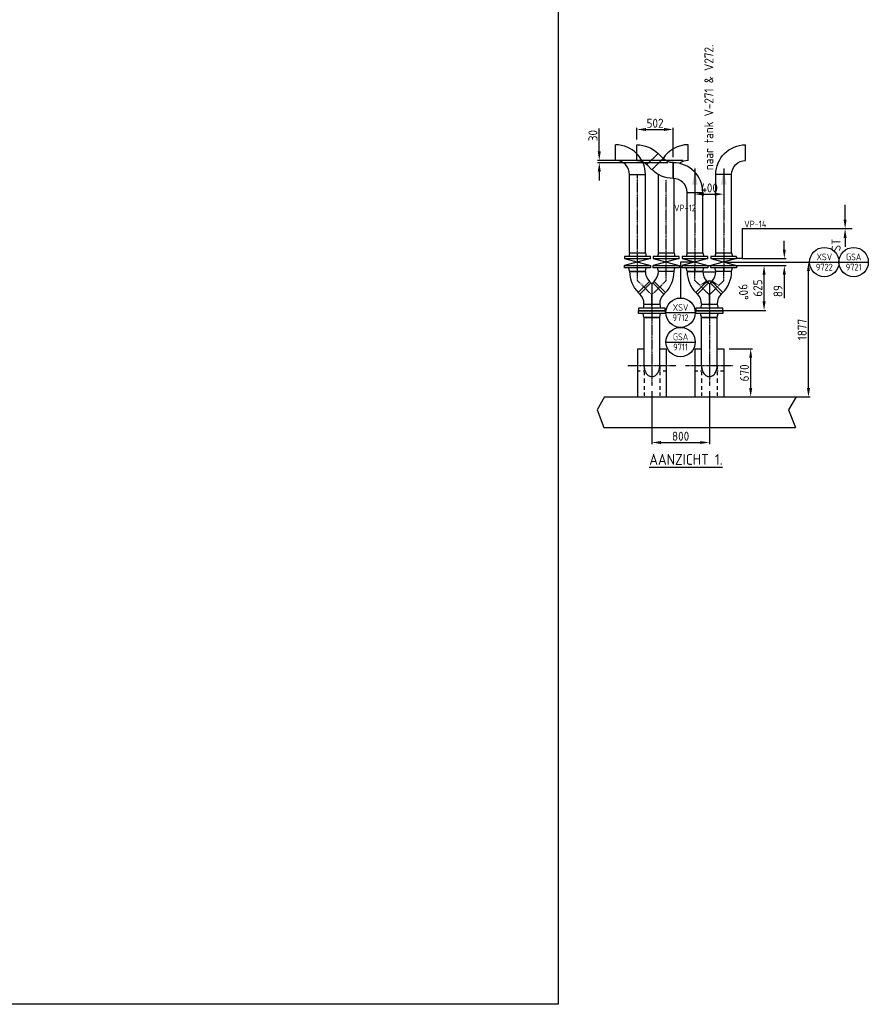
# Model space of a CAD drawing. Header units: metres. Extents: x -82085 to 58758, y -66901 to 95305.
# Tile 81 of 135: x 45469 to 57278, y -38793 to -25093. Entities that reach past the tile are written whole.
import ezdxf
from ezdxf.enums import TextEntityAlignment as Align

# ---------------------------------------------------------------- set-up
doc = ezdxf.new("R2010")
doc.units = ezdxf.units.M
doc.header["$MEASUREMENT"] = 0
doc.header["$PDSIZE"] = -1
doc.linetypes.add('CENTER-LN', pattern=[19, 10, -3, 3, -3])
doc.layers.get('0').update_dxf_attribs({"linetype": 'CONTINUOUS'})
doc.layers.get('DEFPOINTS').update_dxf_attribs({"linetype": 'CONTINUOUS'})
for name, color, linetype in [('3', 3, 'CONTINUOUS'), ('CL', 1, 'CENTER-LN'), ('DIM', 10, 'CONTINUOUS'), ('GEBOUW', 7, 'CONTINUOUS'), ('TEXT2', 7, 'CONTINUOUS')]:
    doc.layers.add(name, color=color, linetype=linetype)
doc.styles.add('ROMANS', font='iso.shx')
doc.styles.get("Standard").update_dxf_attribs({"font": 'iso.shx'})
doc.dimstyles.get("Standard").update_dxf_attribs({"dimtxt": 0.18, "dimasz": 0.18, "dimexe": 0.18, "dimexo": 0.0625, "dimgap": 0.09, "dimtad": 0, "dimtih": 1, "dimtoh": 1, "dimdec": 4, "dimzin": 0, "dimdsep": 46, "dimtxsty": 'Standard', "dimcen": 0.09, "dimadec": 0, "dimazin": 0, "dimtfac": 1, "dimtdec": 4, "dimtofl": 0, "dimtmove": 0, "dimatfit": 3, "dimfxl": 1, "dimtolj": 1, "dimtzin": 0, "dimarcsym": 0})
picture_1 = doc.add_image_def('image1.tif', size_in_pixel=(3464, 3760))

# ---------------------------------------------------------------- blocks, each defined once
blk = doc.blocks.new('*D512')
at = {"layer": 'DEFPOINTS', "color": 0, "transparency": 16777216}
for p in [(54866, -28723, -3239), (55016, -28738), (55266, -28723, -3239), (55066, -28923, -3239), (55066, -28923, -3239)]:
    blk.add_point(p, dxfattribs=at)
at = {"layer": 'DIM', "color": 0, "lineweight": -2, "transparency": 16777216}
blk.add_arc((55066, -28923), 191, 83.1928, 96.8072, dxfattribs=at)
at = {"layer": 'DIM', "color": 0, "transparency": 16777216}
for points in [[(55052, -28752), (55034, -28715), (54931, -28788)], [(55097, -28715), (55079, -28752), (55201, -28788)]]:
    blk.add_solid(points, dxfattribs=at)
at = {"layer": 'DIM', "color": 0, "transparency": 16777216, "insert": (55540, -28883), "char_height": 125, "attachment_point": 5, "rotation": 274.8228}
blk.add_mtext('\\A1;90°', dxfattribs=at)
blk = doc.blocks.new('*D513')
at = {"layer": 'DEFPOINTS', "color": 0, "transparency": 16777216}
for p in [(54686, -28515, -3239), (55827, -28515), (54878, -29139, -3239)]:
    blk.add_point(p, dxfattribs=at)
at = {"layer": 'DIM', "color": 0, "lineweight": -2, "transparency": 16777216}
for p, q in [((54761, -28515), (55852, -28515)), ((55827, -29014), (55827, -28640)), ((54953, -29139), (55852, -29139))]:
    blk.add_line(p, q, dxfattribs=at)
at = {"layer": 'DIM', "color": 0, "transparency": 16777216}
for points in [[(55806, -28640), (55848, -28640), (55827, -28515)], [(55806, -29014), (55848, -29014), (55827, -29139)]]:
    blk.add_solid(points, dxfattribs=at)
at = {"layer": 'DIM', "color": 0, "transparency": 16777216, "insert": (55740, -28827), "char_height": 125, "attachment_point": 5, "rotation": 90}
blk.add_mtext('\\A1;625', dxfattribs=at)
blk = doc.blocks.new('*D514')
at = {"layer": 'DEFPOINTS', "color": 0, "transparency": 16777216}
for p in [(55446, -28418, -3239), (56109, -28418), (55446, -28515, -3239)]:
    blk.add_point(p, dxfattribs=at)
at = {"layer": 'DIM', "color": 0, "lineweight": -2, "transparency": 16777216}
for p, q in [((56109, -28293), (56109, -28168)), ((55521, -28418), (56134, -28418)), ((55521, -28515), (56134, -28515)), ((56109, -28640), (56109, -28970))]:
    blk.add_line(p, q, dxfattribs=at)
at = {"layer": 'DIM', "color": 0, "transparency": 16777216}
for points in [[(56088, -28293), (56130, -28293), (56109, -28418)], [(56088, -28640), (56130, -28640), (56109, -28515)]]:
    blk.add_solid(points, dxfattribs=at)
at = {"layer": 'DIM', "color": 0, "transparency": 16777216, "insert": (56021, -28869), "char_height": 125, "attachment_point": 5, "rotation": 90}
blk.add_mtext('\\A1;89', dxfattribs=at)
blk = doc.blocks.new('*D515')
at = {"layer": 'DEFPOINTS', "color": 0, "transparency": 16777216}
for p in [(54866, -27165, -3239), (55266, -27165, -3239), (55266, -27521)]:
    blk.add_point(p, dxfattribs=at)
at = {"layer": 'DIM', "color": 0, "lineweight": -2, "transparency": 16777216}
for p, q in [((54866, -27240), (54866, -27546)), ((55266, -27240), (55266, -27546)), ((54991, -27521), (55141, -27521))]:
    blk.add_line(p, q, dxfattribs=at)
at = {"layer": 'DIM', "color": 0, "transparency": 16777216}
for points in [[(54991, -27500), (54991, -27542), (54866, -27521)], [(55141, -27500), (55141, -27542), (55266, -27521)]]:
    blk.add_solid(points, dxfattribs=at)
at = {"layer": 'DIM', "color": 0, "transparency": 16777216, "insert": (55066, -27434), "char_height": 125, "attachment_point": 5}
blk.add_mtext('\\A1;400', dxfattribs=at)
blk = doc.blocks.new('*D516')
at = {"layer": 'DEFPOINTS', "color": 0, "transparency": 16777216}
for p in [(55266, -28466), (56445, -28466), (55266, -30343)]:
    blk.add_point(p, dxfattribs=at)
at = {"layer": 'DIM', "color": 0, "lineweight": -2, "transparency": 16777216}
for p, q in [((55341, -28466), (56470, -28466)), ((56445, -30218), (56445, -28591)), ((55341, -30343), (56470, -30343))]:
    blk.add_line(p, q, dxfattribs=at)
at = {"layer": 'DIM', "color": 0, "transparency": 16777216}
for points in [[(56424, -28591), (56466, -28591), (56445, -28466)], [(56424, -30218), (56466, -30218), (56445, -30343)]]:
    blk.add_solid(points, dxfattribs=at)
at = {"layer": 'DIM', "color": 0, "transparency": 16777216, "insert": (56357, -29404), "char_height": 125, "attachment_point": 5, "rotation": 90}
blk.add_mtext('\\A1;1877', dxfattribs=at)
blk = doc.blocks.new('*D524')
at = {"layer": 'DEFPOINTS', "color": 0, "transparency": 16777216}
for p in [(55266, -29673), (55641, -29673), (55266, -30343)]:
    blk.add_point(p, dxfattribs=at)
at = {"layer": 'DIM', "color": 0, "lineweight": -2, "transparency": 16777216}
for p, q in [((55341, -29673), (55666, -29673)), ((55641, -30218), (55641, -29798)), ((55341, -30343), (55666, -30343))]:
    blk.add_line(p, q, dxfattribs=at)
at = {"layer": 'DIM', "color": 0, "transparency": 16777216}
for points in [[(55620, -29798), (55662, -29798), (55641, -29673)], [(55620, -30218), (55662, -30218), (55641, -30343)]]:
    blk.add_solid(points, dxfattribs=at)
at = {"layer": 'DIM', "color": 0, "transparency": 16777216, "insert": (55554, -30008), "char_height": 125, "attachment_point": 5, "rotation": 90}
blk.add_mtext('\\A1;670', dxfattribs=at)
blk = doc.blocks.new('*D520')
at = {"layer": 'DEFPOINTS', "color": 0, "transparency": 16777216}
for p in [(54266, -30189), (55066, -30189), (55066, -30976)]:
    blk.add_point(p, dxfattribs=at)
at = {"layer": 'DIM', "color": 0, "lineweight": -2, "transparency": 16777216}
for p, q in [((54266, -30264), (54266, -31001)), ((55066, -30264), (55066, -31001)), ((54391, -30976), (54941, -30976))]:
    blk.add_line(p, q, dxfattribs=at)
at = {"layer": 'DIM', "color": 0, "transparency": 16777216}
for points in [[(54391, -30956), (54391, -30997), (54266, -30976)], [(54941, -30956), (54941, -30997), (55066, -30976)]]:
    blk.add_solid(points, dxfattribs=at)
at = {"layer": 'DIM', "color": 0, "transparency": 16777216, "insert": (54666, -30889), "char_height": 125, "attachment_point": 5}
blk.add_mtext('\\A1;800', dxfattribs=at)
blk = doc.blocks.new('*U479')
for p, q in [((-305, 195.5), (-305, 414.5)), ((-109.5, 0), (109.5, 0))]:
    blk.add_line(p, q)
for radius, start, end in [(414.5, 360, 450), (195.5, 0, 90)]:
    blk.add_arc((-305, 0), radius, start, end)
blk = doc.blocks.new('*U476')
for p, q in [((-305, 195.5), (-305, 414.5)), ((-109.5, 0), (109.5, 0))]:
    blk.add_line(p, q)
for radius, start, end in [(414.5, 360, 450), (195.5, 0, 90)]:
    blk.add_arc((-305, 0), radius, start, end)
blk = doc.blocks.new('*U477')
for p, q in [((-305, 195.5), (-305, 414.5)), ((-109.5, 0), (109.5, 0))]:
    blk.add_line(p, q)
for radius, start, end in [(414.5, 360, 450), (195.5, 0, 90)]:
    blk.add_arc((-305, 0), radius, start, end)
blk = doc.blocks.new('*U478')
for p, q in [((-167, 138), (-12, 293)), ((-109, 0), (110, 0))]:
    blk.add_line(p, q)
for radius, start, end in [(414, 360, 405), (195, 0, 45)]:
    blk.add_arc((-305, 0), radius, start, end)
blk = doc.blocks.new('*U475')
for p, q in [((-167, 138), (-12, 293)), ((-109, 0), (110, 0))]:
    blk.add_line(p, q)
for radius, start, end in [(414, 360, 405), (195, 0, 45)]:
    blk.add_arc((-305, 0), radius, start, end)
blk = doc.blocks.new('*D556')
at = {"layer": 'DEFPOINTS', "color": 0, "transparency": 16777216}
for p in [(53534, -27052), (54561, -27083), (54771, -27052, 3239)]:
    blk.add_point(p, dxfattribs=at)
at = {"layer": 'DIM', "color": 0, "lineweight": -2, "transparency": 16777216}
for p, q in [((53534, -26927), (53534, -26609)), ((54696, -27052), (53509, -27052)), ((54486, -27083), (53509, -27083)), ((53534, -27208), (53534, -27333))]:
    blk.add_line(p, q, dxfattribs=at)
at = {"layer": 'DIM', "color": 0, "transparency": 16777216}
for points in [[(53513, -26927), (53555, -26927), (53534, -27052)], [(53513, -27208), (53555, -27208), (53534, -27083)]]:
    blk.add_solid(points, dxfattribs=at)
at = {"layer": 'DIM', "color": 0, "transparency": 16777216, "insert": (53446, -26706), "char_height": 125, "attachment_point": 5, "rotation": 90}
blk.add_mtext('\\A1;30', dxfattribs=at)
blk = doc.blocks.new('*D557')
at = {"layer": 'DEFPOINTS', "color": 0, "transparency": 16777216}
for p in [(54561, -26621), (54059, -26833), (54561, -27083)]:
    blk.add_point(p, dxfattribs=at)
at = {"layer": 'DIM', "color": 0, "lineweight": -2, "transparency": 16777216}
for p, q in [((54059, -26758), (54059, -26596)), ((54184, -26621), (54436, -26621)), ((54561, -27008), (54561, -26596))]:
    blk.add_line(p, q, dxfattribs=at)
at = {"layer": 'DIM', "color": 0, "transparency": 16777216}
for points in [[(54184, -26600), (54184, -26642), (54059, -26621)], [(54436, -26600), (54436, -26642), (54561, -26621)]]:
    blk.add_solid(points, dxfattribs=at)
at = {"layer": 'DIM', "color": 0, "transparency": 16777216, "insert": (54310, -26534), "char_height": 125, "attachment_point": 5}
blk.add_mtext('\\A1;502', dxfattribs=at)

msp = doc.modelspace()

# ---------------------------------------------------------------- linework, layer by layer
at = {"color": 0, "linetype": 'ByBlock'}
for p, q in [((56954.64957, -27750.62082, 3238.98623), (56954.64957, -27667.28749, 3238.98623)), ((56954.64957, -27875.62082, 3238.98623), (56954.64957, -27750.62082, 3238.98623)), ((55520.6032, -28000.62082, 6477.97245), (57054.64957, -28000.62082, 3238.98623)), ((55520.6032, -28000.62082, 6477.97245), (55520.6032, -28417.62082, 6477.97245)), ((56954.64957, -28129.62082, 3238.98623), (56954.64957, -28254.62082, 3238.98623)), ((55520.6032, -28417.62082, 6477.97245), (55445.6032, -28417.62082, 3238.98623))]:
    msp.add_line(p, q, dxfattribs=at)
for p, q in [((54975.27011, -28603.37986, 3238.98623), (55155.9363, -28603.37986, 3238.98623)), ((54065.6032, -29672.84518, 3238.98623), (54065.6032, -30342.8411, 3238.98623)), ((54065.6032, -29672.84518, 3238.98623), (54156.74316, -29672.84518, 3238.98623)), ((54375.1532, -29672.84518, 3238.98623), (54465.6032, -29672.84518, 3238.98623)), ((54465.6032, -29672.84518, 3238.98623), (54465.6032, -30342.8411, 3238.98623)), ((54865.6032, -29672.84518, 3238.98623), (54865.6032, -30342.8411, 3238.98623)), ((54865.6032, -29672.84518, 3238.98623), (54956.74316, -29672.84518, 3238.98623)), ((55175.1532, -29672.84518, 3238.98623), (55265.6032, -29672.84518, 3238.98623)), ((55265.6032, -29672.84518, 3238.98623), (55265.6032, -30342.8411, 3238.98623)), ((54065.6032, -29978.06686, 3238.98623), (54103.20161, -29978.06686, 3238.98623)), ((54143.15109, -29978.06686, 3238.98623), (54169.2218, -29978.06686, 3238.98623)), ((54156.74316, -29905.89797, 3238.98623), (54156.74316, -29959.40231, 3238.98623)), ((54156.74316, -29999.16551, 3238.98623), (54156.74316, -30041.20088, 3238.98623)), ((54361.56113, -29978.06686, 3238.98623), (54387.63185, -29978.06686, 3238.98623)), ((54362.67456, -29978.06686, 3238.98623), (54388.05813, -29978.06686, 3238.98623)), ((54375.1532, -29905.89797, 3238.98623), (54375.1532, -29959.40231, 3238.98623)), ((54375.1532, -29999.16551, 3238.98623), (54375.1532, -30041.20088, 3238.98623)), ((54421.92825, -29978.06686, 3238.98623), (54465.6032, -29978.06686, 3238.98623)), ((54865.6032, -29978.06686, 3238.98623), (54903.20161, -29978.06686, 3238.98623)), ((54943.15109, -29978.06686, 3238.98623), (54969.2218, -29978.06686, 3238.98623)), ((54956.74316, -29905.89797, 3238.98623), (54956.74316, -29959.40231, 3238.98623)), ((54956.74316, -29999.16551, 3238.98623), (54956.74316, -30041.20088, 3238.98623)), ((55161.56113, -29978.06686, 3238.98623), (55187.63185, -29978.06686, 3238.98623)), ((55162.67456, -29978.06686, 3238.98623), (55188.05813, -29978.06686, 3238.98623)), ((55175.1532, -29905.89797, 3238.98623), (55175.1532, -29959.40231, 3238.98623)), ((55175.1532, -29999.16551, 3238.98623), (55175.1532, -30041.20088, 3238.98623)), ((55221.92825, -29978.06686, 3238.98623), (55265.6032, -29978.06686, 3238.98623)), ((54156.74316, -30085.50843, 3238.98623), (54156.74316, -30144.58512, 3238.98623)), ((54375.1532, -30085.50843, 3238.98623), (54375.1532, -30144.58512, 3238.98623)), ((54956.74316, -30085.50843, 3238.98623), (54956.74316, -30144.58512, 3238.98623)), ((55175.1532, -30085.50843, 3238.98623), (55175.1532, -30144.58512, 3238.98623)), ((54156.74316, -30191.16484, 3238.98623), (54156.74316, -30245.69732, 3238.98623)), ((54375.1532, -30191.16484, 3238.98623), (54375.1532, -30245.69732, 3238.98623)), ((54956.74316, -30191.16484, 3238.98623), (54956.74316, -30245.69732, 3238.98623)), ((55175.1532, -30191.16484, 3238.98623), (55175.1532, -30245.69732, 3238.98623)), ((54156.74316, -30280.91617, 3238.98623), (54156.74316, -30327.49589, 3238.98623)), ((54375.1532, -30280.91617, 3238.98623), (54375.1532, -30327.49589, 3238.98623)), ((54956.74316, -30280.91617, 3238.98623), (54956.74316, -30327.49589, 3238.98623)), ((55175.1532, -30280.91617, 3238.98623), (55175.1532, -30327.49589, 3238.98623))]:
    msp.add_line(p, q)
msp.add_point((55453.1032, -28409.62082, 3238.98623), dxfattribs=at)
for points in [[(56933.81623, -27875.62082, 3238.98623), (56975.4829, -27875.62082, 3238.98623), (56954.64957, -28000.62082, 3238.98623)], [(56933.81623, -28129.62082, 3238.98623), (56975.4829, -28129.62082, 3238.98623), (56954.64957, -28000.62082, 3238.98623)]]:
    msp.add_solid(points, dxfattribs=at)
at = {"layer": '3'}
for p, q in [((54770.6032, -27052.3411, 3238.98623), (54770.6032, -26833.3411, 3238.98623)), ((54422.36383, -27025.45601), (54351.65315, -26954.74534)), ((54267.50744, -27180.3124), (54196.79677, -27109.60172)), ((53956.02221, -28337.62082, 3238.98623), (53956.1032, -27247.8411, 3238.98623)), ((54175.18419, -28337.62082, 3238.98623), (54175.1032, -27247.8411, 3238.98623)), ((54356.02221, -28337.62082, 3238.98623), (54356.1032, -27247.8411, 3238.98623)), ((55156.02221, -28337.62082, 3238.98623), (55156.1032, -27247.8411, 3238.98623)), ((55375.18419, -28337.62082, 3238.98623), (55375.1032, -27247.8411, 3238.98623)), ((54575.18419, -28337.62082, 5423.22424), (54575.10725, -27302.2554)), ((54756.00396, -28337.62082, 6428.98128), (54756.1032, -27497.21664)), ((54975.1532, -28337.62082, 6428.98128), (54975.1532, -27497.21664)), ((53956.0532, -28337.62082, 3238.98623), (53943.6032, -28387.62082, 3238.98623)), ((53956.0532, -28337.62082, 3238.98623), (54175.1532, -28337.62082, 3238.98623)), ((54175.1532, -28337.62082, 3238.98623), (54187.6032, -28387.62082, 3238.98623)), ((54356.0532, -28337.62082, 3238.98623), (54343.6032, -28387.62082, 3238.98623)), ((54356.0532, -28337.62082, 3238.98623), (54575.1532, -28337.62082, 3238.98623)), ((54575.1532, -28337.62082, 3238.98623), (54587.6032, -28387.62082, 3238.98623)), ((54756.0532, -28337.62082, 3238.98623), (54743.6032, -28387.62082, 3238.98623)), ((54756.0532, -28337.62082, 3238.98623), (54975.1532, -28337.62082, 3238.98623)), ((54975.1532, -28337.62082, 3238.98623), (54987.6032, -28387.62082, 3238.98623)), ((55156.0532, -28337.62082, 3238.98623), (55143.6032, -28387.62082, 3238.98623)), ((55156.0532, -28337.62082, 3238.98623), (55375.1532, -28337.62082, 3238.98623)), ((55375.1532, -28337.62082, 3238.98623), (55387.6032, -28387.62082, 3238.98623)), ((54245.6032, -28417.62082, 3238.98623), (53885.6032, -28514.62082, 3238.98623)), ((53885.6032, -28417.62082, 3238.98623), (54245.6032, -28514.62082, 3238.98623)), ((54285.6032, -28417.62082, 3238.98623), (54645.6032, -28514.62082, 3238.98623)), ((54645.6032, -28417.62082, 3238.98623), (54285.6032, -28514.62082, 3238.98623)), ((55045.6032, -28417.62082, 3238.98623), (54685.6032, -28514.62082, 3238.98623)), ((54685.6032, -28417.62082, 3238.98623), (55045.6032, -28514.62082, 3238.98623)), ((55085.6032, -28417.62082, 3238.98623), (55445.6032, -28514.62082, 3238.98623)), ((55445.6032, -28417.62082, 3238.98623), (55085.6032, -28514.62082, 3238.98623)), ((53956.0532, -28594.62082, 3238.98623), (53943.6032, -28544.62082, 3238.98623)), ((53956.0532, -28594.62082, 3238.98623), (54175.1532, -28594.62082, 3238.98623)), ((53956.0532, -28596.62082, 3238.98623), (54175.1532, -28596.62082, 3238.98623)), ((54175.1532, -28594.62082, 3238.98623), (54187.6032, -28544.62082, 3238.98623)), ((54356.0532, -28594.62082, 3238.98623), (54343.6032, -28544.62082, 3238.98623)), ((54356.0532, -28594.62082, 3238.98623), (54575.1532, -28594.62082, 3238.98623)), ((54575.1532, -28596.62082, 3238.98623), (54356.0532, -28596.62082, 3238.98623)), ((54575.1532, -28594.62082, 3238.98623), (54587.6032, -28544.62082, 3238.98623)), ((54756.0532, -28594.62082, 3238.98623), (54743.6032, -28544.62082, 3238.98623)), ((54756.0532, -28594.62082, 3238.98623), (54975.1532, -28594.62082, 3238.98623)), ((54756.0532, -28596.62082, 3238.98623), (54975.1532, -28596.62082, 3238.98623)), ((54975.1532, -28594.62082, 3238.98623), (54987.6032, -28544.62082, 3238.98623)), ((55156.0532, -28594.62082, 3238.98623), (55143.6032, -28544.62082, 3238.98623)), ((55156.0532, -28594.62082, 3238.98623), (55375.1532, -28594.62082, 3238.98623)), ((55375.1532, -28596.62082, 3238.98623), (55156.0532, -28596.62082, 3238.98623)), ((55375.1532, -28594.62082, 3238.98623), (55387.6032, -28544.62082, 3238.98623)), ((54232.39918, -28734.82484, 3238.98623), (54077.47209, -28889.75194, 3238.98623)), ((54098.80722, -28911.08708, 3238.98623), (54253.73432, -28756.15998, 3238.98623)), ((54253.73432, -28756.15998, 3238.98623), (54232.39918, -28734.82484, 3238.98623)), ((54265.6032, -28768.53016, 3238.98623), (54265.6032, -29049.2911, 3238.98623)), ((54277.47209, -28756.15998, 3238.98623), (54298.80722, -28734.82484, 3238.98623)), ((54432.39918, -28911.08708, 3238.98623), (54277.47209, -28756.15998, 3238.98623)), ((54298.80722, -28734.82484, 3238.98623), (54453.73432, -28889.75194, 3238.98623)), ((55032.39918, -28734.82484, 3238.98623), (54877.47209, -28889.75194, 3238.98623)), ((54898.80722, -28911.08708, 3238.98623), (55053.73432, -28756.15998, 3238.98623)), ((55053.73432, -28756.15998, 3238.98623), (55032.39918, -28734.82484, 3238.98623)), ((55065.6032, -28768.53016, 3238.98623), (55065.6032, -29049.2911, 3238.98623)), ((55077.47209, -28756.15998, 3238.98623), (55098.80722, -28734.82484, 3238.98623)), ((55232.39918, -28911.08708, 3238.98623), (55077.47209, -28756.15998, 3238.98623)), ((55098.80722, -28734.82484, 3238.98623), (55253.73432, -28889.75194, 3238.98623)), ((54098.80722, -28911.08708, 3238.98623), (54077.47209, -28889.75194, 3238.98623)), ((54432.39918, -28911.08708, 3238.98623), (54453.73432, -28889.75194, 3238.98623)), ((54898.80722, -28911.08708, 3238.98623), (54877.47209, -28889.75194, 3238.98623)), ((55232.39918, -28911.08708, 3238.98623), (55253.73432, -28889.75194, 3238.98623)), ((54156.0532, -29051.2911, 3238.98623), (54143.6032, -29105.2911, 3238.98623)), ((54156.0532, -29233.2911, 3238.98623), (54143.6032, -29179.2911, 3238.98623)), ((54156.0532, -29049.2911, 3238.98623), (54375.1532, -29049.2911, 3238.98623)), ((54156.0532, -29049.2911, 3238.98623), (54375.1532, -29049.2911, 3238.98623)), ((54156.0532, -29051.2911, 3238.98623), (54375.1532, -29051.2911, 3238.98623)), ((54375.1532, -29051.2911, 3238.98623), (54387.6032, -29105.2911, 3238.98623)), ((54375.1532, -29233.2911, 3238.98623), (54387.6032, -29179.2911, 3238.98623)), ((54956.0532, -29051.2911, 3238.98623), (54943.6032, -29105.2911, 3238.98623)), ((54956.0532, -29233.2911, 3238.98623), (54943.6032, -29179.2911, 3238.98623)), ((54956.0532, -29049.2911, 3238.98623), (55175.1532, -29049.2911, 3238.98623)), ((54956.0532, -29049.2911, 3238.98623), (55175.1532, -29049.2911, 3238.98623)), ((54956.0532, -29051.2911, 3238.98623), (55175.1532, -29051.2911, 3238.98623)), ((55175.1532, -29051.2911, 3238.98623), (55187.6032, -29105.2911, 3238.98623)), ((55175.1532, -29233.2911, 3238.98623), (55187.6032, -29179.2911, 3238.98623)), ((54156.0532, -29233.2911, 3238.98623), (54375.1532, -29233.2911, 3238.98623)), ((54156.0532, -29235.2911, 3238.98623), (54375.1532, -29235.2911, 3238.98623)), ((54156.74316, -29905.89797, 3238.98623), (54156.74316, -29235.2911, 3238.98623)), ((54375.1532, -29905.89797, 3238.98623), (54375.1532, -29235.2911, 3238.98623)), ((54375.1532, -29239.17611, 3238.98623), (54375.1532, -29235.2911, 3238.98623)), ((54956.0532, -29233.2911, 3238.98623), (55175.1532, -29233.2911, 3238.98623)), ((54956.74316, -29905.89797, 3238.98623), (54956.0532, -29235.2911, 3238.98623)), ((54956.0532, -29235.2911, 3238.98623), (55175.1532, -29235.2911, 3238.98623)), ((55175.1532, -29905.89797, 3238.98623), (55175.1532, -29235.2911, 3238.98623)), ((55175.1532, -29239.17611, 3238.98623), (55175.1532, -29235.2911, 3238.98623))]:
    msp.add_line(p, q, dxfattribs=at)
at = {"layer": '3', "elevation": 3238.98623}
for points in [[(53885.6032, -28417.62082), (54245.6032, -28417.62082), (54245.6032, -28387.62082), (53885.6032, -28387.62082)], [(54285.6032, -28417.62082), (54645.6032, -28417.62082), (54645.6032, -28387.62082), (54285.6032, -28387.62082)], [(54685.6032, -28417.62082), (55045.6032, -28417.62082), (55045.6032, -28387.62082), (54685.6032, -28387.62082)], [(55085.6032, -28417.62082), (55445.6032, -28417.62082), (55445.6032, -28387.62082), (55085.6032, -28387.62082)], [(53885.6032, -28514.62082), (54245.6032, -28514.62082), (54245.6032, -28544.62082), (53885.6032, -28544.62082)], [(54285.6032, -28514.62082), (54645.6032, -28514.62082), (54645.6032, -28544.62082), (54285.6032, -28544.62082)], [(54685.6032, -28514.62082), (55045.6032, -28514.62082), (55045.6032, -28544.62082), (54685.6032, -28544.62082)], [(55085.6032, -28514.62082), (55445.6032, -28514.62082), (55445.6032, -28544.62082), (55085.6032, -28544.62082)], [(54078.1032, -29139.2911), (54453.1032, -29139.2911), (54453.1032, -29105.2911), (54078.1032, -29105.2911)], [(54078.1032, -29143.2911), (54453.1032, -29143.2911), (54453.1032, -29179.2911), (54078.1032, -29179.2911)], [(54878.1032, -29139.2911), (55253.1032, -29139.2911), (55253.1032, -29105.2911), (54878.1032, -29105.2911)], [(54878.1032, -29143.2911), (55253.1032, -29143.2911), (55253.1032, -29179.2911), (54878.1032, -29179.2911)]]:
    msp.add_lwpolyline(points, close=True, dxfattribs=at)
for points in [[(54156.74316, -29905.89797, 0.0714855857), (54165.51663, -29966.94967, 0.0829276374), (54188.72857, -30014.88775, 0.1067384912), (54226.27088, -30049.28546, 0.133037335), (54265.94818, -30060.0328, 0.133037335), (54305.62549, -30049.28546, 0.1067384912), (54343.16779, -30014.88775, 0.0829276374), (54366.37974, -29966.94967, 0.0714855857), (54375.1532, -29905.89797, 0.0714855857)], [(54956.74316, -29905.89797, 0.0714855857), (54965.51663, -29966.94967, 0.0829276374), (54988.72857, -30014.88775, 0.1067384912), (55026.27088, -30049.28546, 0.133037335), (55065.94818, -30060.0328, 0.133037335), (55105.62549, -30049.28546, 0.1067384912), (55143.16779, -30014.88775, 0.0829276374), (55166.37974, -29966.94967, 0.0714855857), (55175.1532, -29905.89797, 0.0714855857)]]:
    msp.add_lwpolyline(points, format="xyb", dxfattribs=at)
at = {"layer": '3'}
for centre, radius, start, end in [((54770.6032, -27247.8411, 3238.98623), 414.5, 90, 147.397824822), ((54770.6032, -27247.8411, 3238.98623), 195.5, 90, 127.531909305), ((54370.6032, -28596.62082, 3238.98623), 414.55, 180, 225), ((54370.6032, -28596.62082, 3238.98623), 195.45, 180, 225), ((54160.6032, -28596.62082, 3238.98623), 195.45, 315, 0), ((54160.6032, -28596.62082, 3238.98623), 414.55, 315, 0), ((55170.6032, -28596.62082, 3238.98623), 414.55, 180, 225), ((55170.6032, -28596.62082, 3238.98623), 195.45, 180, 225), ((54960.6032, -28596.62082, 3238.98623), 195.45, 315, 0), ((54960.6032, -28596.62082, 3238.98623), 414.55, 315, 0), ((53960.6032, -29049.2911, 3238.98623), 414.55, 42.630425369, 45), ((54570.6032, -29049.2911, 3238.98623), 414.55, 135, 137.369574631), ((54760.6032, -29049.2911, 3238.98623), 414.55, 42.630425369, 45), ((55370.6032, -29049.2911, 3238.98623), 414.55, 135, 137.369574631), ((53960.6032, -29049.2911, 3238.98623), 195.45, 0, 45), ((54570.6032, -29049.2911, 3238.98623), 195.45, 135, 180), ((54760.6032, -29049.2911, 3238.98623), 195.45, 0, 45), ((55370.6032, -29049.2911, 3238.98623), 195.45, 135, 180)]:
    msp.add_arc(centre, radius, start, end, dxfattribs=at)
at = {"layer": 'CL'}
for p, q in [((54065.6032, -28722.95596, 3238.98623), (54065.6032, -27247.8411, 3238.98623)), ((54865.6032, -27164.69926, 3238.98623), (54865.6032, -28592.48655, 3238.98623)), ((55265.6032, -27164.69926, 3238.98623), (55265.6032, -28592.48655, 3238.98623)), ((54465.6032, -28722.95596, 3238.98623), (54465.6032, -27322.58994, 3238.98623)), ((54865.6032, -28722.95596, 3238.98623), (54865.6032, -28550.83136, 3238.98623)), ((55265.6032, -28722.95596, 3238.98623), (55265.6032, -28550.83136, 3238.98623)), ((54265.6032, -28922.95596, 3238.98623), (54065.6032, -28722.95596, 3238.98623)), ((54265.6032, -28922.95596, 3238.98623), (54465.6032, -28722.95596, 3238.98623)), ((54265.6032, -28769.41422, 3238.98623), (54265.6032, -30189.20151, 3238.98623)), ((55065.6032, -28922.95596, 3238.98623), (54865.6032, -28722.95596, 3238.98623)), ((55065.6032, -28922.95596, 3238.98623), (55265.6032, -28722.95596, 3238.98623)), ((55065.6032, -28769.41422, 3238.98623), (55065.6032, -30189.20151, 3238.98623)), ((54265.6032, -29086.17089, 3238.98623), (54265.6032, -28922.95596, 3238.98623)), ((55065.6032, -29086.17089, 3238.98623), (55065.6032, -28922.95596, 3238.98623)), ((53931.82363, -29905.89797, 3238.98623), (54599.38278, -29905.89797, 3238.98623)), ((54731.82363, -29905.89797, 3238.98623), (55399.38278, -29905.89797, 3238.98623))]:
    msp.add_line(p, q, dxfattribs=at)
at = {"layer": 'DEFPOINTS', "color": 0, "linetype": 'ByBlock'}
for p in [(56919.34539, -28000.62082, 3238.98623), (56954.64957, -28000.62082, 3238.98623), (54653.1032, -28409.62082, 3238.98623)]:
    msp.add_point(p, dxfattribs=at)
at = {"layer": 'GEBOUW'}
for p, q in [((54865.6032, -28466.12082, 3238.98623), (54665.6032, -28466.12082, 3238.98623)), ((54665.6032, -28466.12082, 3238.98623), (54665.6032, -28966.12082, 3238.98623)), ((55265.6032, -28466.12082, 3238.98623), (57277.64075, -28466.12082, 3238.98623)), ((54869.61412, -29170.13174, 3238.98623), (54461.59229, -29170.13174, 3238.98623)), ((54461.59229, -29578.15357, 3238.98623), (54869.61412, -29578.15357, 3238.98623)), ((53607.03259, -30342.8411, 3238.98623), (56272.46317, -30342.8411, 3238.98623)), ((53598.40655, -30767.8411, 3238.98623), (56263.83713, -30767.8411, 3238.98623))]:
    msp.add_line(p, q, dxfattribs=at)
at = {"layer": 'GEBOUW', "elevation": 3238.98623}
for points in [[(53607.03259, -30342.8411), (53503.5207, -30523.44917), (53598.40655, -30767.8411)], [(56272.46317, -30342.8411), (56168.95128, -30523.44917), (56263.83713, -30767.8411)]]:
    msp.add_lwpolyline(points, dxfattribs=at)
at = {"layer": 'GEBOUW'}
for centre in [(56665.608, -28466.12082, 3238.98623), (57073.62983, -28466.12082, 3238.98623), (54665.6032, -29170.13174, 3238.98623), (54665.6032, -29578.15357, 3238.98623)]:
    msp.add_circle(centre, 204.01092, dxfattribs=at)
at = {"layer": 'TEXT2', "color": 1, "linetype": 'CENTER-LN'}
for points in [[(54903.1032, -27389.69926, 3238.98623), (54828.1032, -27389.69926, 3238.98623), (54865.6032, -27164.69926, 3238.98623)], [(55303.1032, -27389.69926, 3238.98623), (55228.1032, -27389.69926, 3238.98623), (55265.6032, -27164.69926, 3238.98623)]]:
    msp.add_solid(points, dxfattribs=at)

# ---------------------------------------------------------------- block references
at = {"layer": '3'}
for name, p in [('*U479', (54065.6032, -27247.8411, 3238.98623)), ('*U476', (54865.6032, -27497.21664))]:
    msp.add_blockref(name, p, dxfattribs=at)
at = {"layer": '3', "xscale": -1}
for name, p, rotation in [('*U475', (54058.55739, -26942.8411), 270), ('*U478', (54560.6032, -27192.21664), 90)]:
    msp.add_blockref(name, p, dxfattribs=dict(at, rotation=rotation))
msp.add_blockref('*U477', (55265.6032, -27247.8411, 3238.98623), dxfattribs=at)

# ---------------------------------------------------------------- texts
at = {"color": 0, "linetype": 'ByBlock', "style": 'ROMANS'}
msp.add_text('ST', height=125, rotation=90, dxfattribs=at).set_placement((56829.64957, -28228.45687, 3238.98623), align=Align.MIDDLE)
at = {"layer": '3', "color": 4, "style": 'ROMANS'}
msp.add_text('%%UAANZICHT 1.', height=150, dxfattribs=at).set_placement((54740.08348, -31212.28792, 3238.98623), align=Align.MIDDLE)
at = {"layer": 'DIM', "style": 'ROMANS'}
msp.add_text('naar tank V-271 & V272.', height=125, rotation=90, dxfattribs=at).set_placement((55059.08334, -27186.62996, 3238.98623), align=Align.MIDDLE_LEFT)
at = {"layer": 'GEBOUW', "style": 'ROMANS'}
for s, p in [('VP-12', (54726.61575, -27713.97782, 6477.97245)), ('VP-14', (55705.50078, -27937.6672, 3238.98623)), ('XSV', (56665.81479, -28393.90132, 3238.98623)), ('GSA', (57073.83662, -28393.90132, 3238.98623)), ('9722', (56665.81479, -28536.3069, 3238.98623)), ('9721', (57073.83662, -28536.3069, 3238.98623)), ('XSV', (54665.39641, -29097.91223, 3238.98623)), ('9712', (54665.39641, -29240.31781, 3238.98623)), ('GSA', (54665.39641, -29505.93406, 3238.98623)), ('9711', (54665.39641, -29648.33964, 3238.98623))]:
    msp.add_text(s, height=93.75, dxfattribs=at).set_placement(p, align=Align.MIDDLE)

# ---------------------------------------------------------------- dimensions: what is measured, and where the dimension line sits
at = {"layer": 'DIM'}
for base, p1, p2, override, picture, middle in [((54560.6032, -26621.20641), (54058.55739, -26833.3411), (54560.6032, -27082.71664), {"dimtxt": 125, "dimasz": 125, "dimexe": 25, "dimexo": 75, "dimgap": 25, "dimtad": 1, "dimtih": 0, "dimtoh": 0, "dimdec": 0, "dimzin": 3, "dimcen": 0, "dimtfac": 0.008, "dimtdec": 0, "dimtzin": 3}, '*D557', (54309.5803, -26533.70641)), ((55265.6032, -27521.06018, 3238.98623), (54865.6032, -27164.69926), (55265.6032, -27164.69926), {"dimtxt": 125, "dimasz": 125, "dimexe": 25, "dimexo": 75, "dimgap": 25, "dimtad": 1, "dimtih": 0, "dimtoh": 0, "dimdec": 0, "dimzin": 3, "dimcen": 0, "dimtfac": 0.008, "dimtdec": 0, "dimtmove": 0, "dimtzin": 3}, '*D515', (55065.6032, -27433.56018, 3238.98623)), ((55065.6032, -30976.39939, 3238.98623), (54265.6032, -30189.20151, 3238.98623), (55065.6032, -30189.20151, 3238.98623), {"dimtxt": 125, "dimasz": 125, "dimexe": 25, "dimexo": 75, "dimgap": 25, "dimtad": 1, "dimtih": 0, "dimtoh": 0, "dimdec": 0, "dimzin": 3, "dimcen": 0, "dimtfac": 0.008, "dimtdec": 0, "dimtzin": 3}, '*D520', (54665.6032, -30888.89939, 3238.98623))]:
    dim = msp.add_linear_dim(base=base, p1=p1, p2=p2, dimstyle='Standard', override=override, dxfattribs=at)
    dim.commit()
    dim.dimension.update_dxf_attribs({"geometry": picture, "text_midpoint": middle})
for base, p1, p2, picture, middle in [((53533.86508, -27052.3411), (54560.6032, -27082.71664), (54770.6032, -27052.3411, 3238.98623), '*D556', (53446.36508, -26705.91253)), ((56444.89387, -28466.12082, 3238.98623), (55265.6032, -30342.8411, 3238.98623), (55265.6032, -28466.12082, 3238.98623), '*D516', (56357.39387, -29404.48096, 3238.98623)), ((55827.2887, -28514.62082, 6477.97245), (54878.1032, -29139.2911, 3238.98623), (54685.6032, -28514.62082, 3238.98623), '*D513', (55739.7887, -28826.95596, 6477.97245)), ((55641.28813, -29672.84518, 3238.98623), (55265.6032, -30342.8411, 3238.98623), (55265.6032, -29672.84518, 3238.98623), '*D524', (55553.78813, -30007.84314, 3238.98623))]:
    dim = msp.add_linear_dim(base=base, p1=p1, p2=p2, angle=90, dimstyle='Standard', override={"dimtxt": 125, "dimasz": 125, "dimexe": 25, "dimexo": 75, "dimgap": 25, "dimtad": 1, "dimtih": 0, "dimtoh": 0, "dimdec": 0, "dimzin": 3, "dimcen": 0, "dimtfac": 0.008, "dimtdec": 0, "dimtzin": 3}, dxfattribs=at)
    dim.commit()
    dim.dimension.update_dxf_attribs({"geometry": picture, "text_midpoint": middle})
dim = msp.add_linear_dim(base=(56108.97419, -28417.62082, 6477.97245), p1=(55445.6032, -28514.62082, 3238.98623), p2=(55445.6032, -28417.62082, 3238.98623), angle=90, text='89', dimstyle='Standard', override={"dimtxt": 125, "dimasz": 125, "dimexe": 25, "dimexo": 75, "dimgap": 25, "dimtad": 1, "dimtih": 0, "dimtoh": 0, "dimdec": 0, "dimzin": 3, "dimcen": 0, "dimtfac": 0.008, "dimtdec": 0, "dimtmove": 0, "dimtzin": 3}, dxfattribs=at)
dim.commit()
dim.dimension.update_dxf_attribs({"geometry": '*D514', "text_midpoint": (56108.97419, -28869.15385, 6477.97245), "dimtype": 160})
dim = msp.add_angular_dim_2l(base=(55016.15872, -28738.42665), line1=((55065.6032, -28922.95596), (54865.6032, -28722.95596)), line2=((55065.6032, -28922.95596), (55265.6032, -28722.95596)), dimstyle='Standard', override={"dimtxt": 125, "dimasz": 125, "dimexe": 25, "dimexo": 75, "dimgap": 0, "dimtad": 1, "dimtih": 0, "dimtoh": 0, "dimdec": 0, "dimzin": 3, "dimcen": 0, "dimtfac": 0.008, "dimtdec": 0, "dimtmove": 2, "dimtzin": 3}, dxfattribs=at)
dim.commit()
dim.dimension.update_dxf_attribs({"geometry": '*D512', "text_midpoint": (55540.44325, -28882.8921, 3238.98623), "dimtype": 162})

# ---------------------------------------------------------------- pictures from other files: only their frames are drawn
image = msp.add_image(picture_1, insert=(31207.07707, -38793.356, 3238.98623), size_in_units=(21756.144, 23615.21404))
image.dxf.flags = 7

doc.saveas('drawing.dxf')
